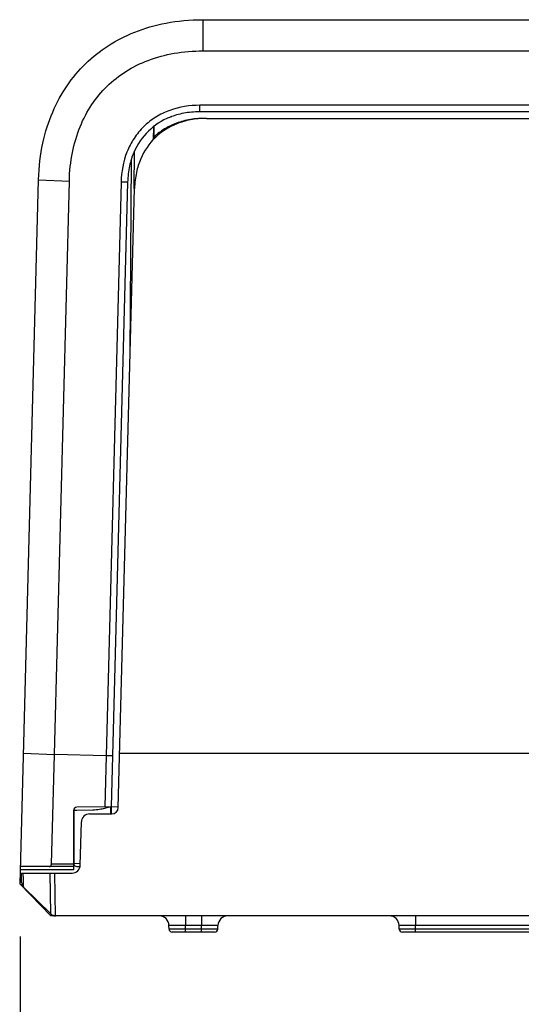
# Model space of a CAD drawing. Header units: inches. Extents: x 0 to 22, y 0 to 17.
# Tile 4 of 51: x 2.736 to 3.337, y 4.91 to 6.089. Entities that reach past the tile are written whole.
import ezdxf

# ---------------------------------------------------------------- set-up
doc = ezdxf.new("R2010")
doc.units = ezdxf.units.IN
doc.header["$LTSCALE"] = 1.21
doc.header["$MEASUREMENT"] = 0
doc.layers.get('0').update_dxf_attribs({"linetype": 'CONTINUOUS'})
doc.layers.add('DIMENSIONS', color=7, linetype='CONTINUOUS')
doc.styles.get("Standard").update_dxf_attribs({"font": 'txt', "width": 0.8})
doc.dimstyles.new('DIMSTYLE_2', dxfattribs={"dimtxt": 0.125, "dimasz": 0.18, "dimexe": 0.125, "dimexo": 0.0625, "dimgap": 0.0625, "dimtad": 0, "dimtih": 1, "dimtoh": 1, "dimdsep": 46, "dimtxsty": 'STANDARD', "dimblk": '_FILLED', "dimblk1": '_FILLED', "dimblk2": '_FILLED', "dimcen": 0.09, "dimazin": 2, "dimtfac": 1, "dimtofl": 0, "dimtmove": 0, "dimatfit": 3, "dimldrblk": '_FILLED', "dimfxl": 1, "dimtolj": 1, "dimarcsym": 0})

# ---------------------------------------------------------------- blocks, each defined once
blk = doc.blocks.new('_FILLED')
at = {"color": 0, "linetype": 'BYBLOCK'}
blk.add_solid([(0, 0), (-1, 0.1736), (-1, -0.1736)], dxfattribs=at)
blk = doc.blocks.new('*D6')
at = {"layer": 'DIMENSIONS', "color": 2, "linetype": 'CONTINUOUS'}
for p, q in [((3.6039, 5.4849), (3.6039, 4.1212)), ((2.7368, 4.9913), (2.7368, 4.1212)), ((2.7368, 4.2462), (2.3884, 4.2462)), ((3.6039, 4.2462), (3.9639, 4.2462))]:
    blk.add_line(p, q, dxfattribs=at)
at = {"layer": 'DIMENSIONS', "color": 2, "linetype": 'CONTINUOUS', "xscale": 0.18, "yscale": 0.18, "zscale": 0.18}
blk.add_blockref('_FILLED', (2.7368, 4.2462), dxfattribs=at)
at = {"layer": 'DIMENSIONS', "color": 2, "linetype": 'CONTINUOUS', "xscale": 0.18, "yscale": 0.18, "zscale": 0.18, "rotation": 180}
blk.add_blockref('_FILLED', (3.6039, 4.2462), dxfattribs=at)
at = {"layer": 'DIMENSIONS', "color": 2, "linetype": 'CONTINUOUS', "insert": (2.3259, 4.3087), "char_height": 0.125, "width": 1.225, "attachment_point": 3, "line_spacing_factor": 0.9}
blk.add_mtext('22.02{\\ftxt.shx;\\W1.000000;\\H0.125000; }[.867]', dxfattribs=at)
blk = doc.blocks.new('*D7')
at = {"layer": 'DIMENSIONS', "color": 2, "linetype": 'CONTINUOUS'}
for p, q in [((3.6039, 5.4849), (3.6039, 3.3712)), ((4.471, 4.9913), (4.471, 3.3712)), ((3.6039, 3.4962), (3.2439, 3.4962)), ((4.471, 3.4962), (4.829, 3.4962))]:
    blk.add_line(p, q, dxfattribs=at)
at = {"layer": 'DIMENSIONS', "color": 2, "linetype": 'CONTINUOUS', "xscale": 0.18, "yscale": 0.18, "zscale": 0.18}
blk.add_blockref('_FILLED', (3.6039, 3.4962), dxfattribs=at)
at = {"layer": 'DIMENSIONS', "color": 2, "linetype": 'CONTINUOUS', "xscale": 0.18, "yscale": 0.18, "zscale": 0.18, "rotation": 180}
blk.add_blockref('_FILLED', (4.471, 3.4962), dxfattribs=at)
at = {"layer": 'DIMENSIONS', "color": 2, "linetype": 'CONTINUOUS', "insert": (4.8915, 3.5587), "char_height": 0.125, "width": 1.225, "attachment_point": 1, "line_spacing_factor": 0.9}
blk.add_mtext('22.02{\\ftxt.shx;\\W1.000000;\\H0.125000; }[.867]', dxfattribs=at)

msp = doc.modelspace()

# ---------------------------------------------------------------- linework, layer by layer
at = {"color": 7, "linetype": 'CONTINUOUS'}
for p, q in [((2.9557, 6.0887), (2.9557, 6.0513)), ((2.9557, 6.0887), (4.2522, 6.0887)), ((2.9557, 6.0513), (4.2522, 6.0513)), ((2.9522, 5.9785), (2.9522, 5.9863)), ((4.2556, 5.9863), (2.9522, 5.9863)), ((4.2556, 5.9785), (2.9522, 5.9785)), ((2.9601, 5.9706), (3.3858, 5.9706)), ((2.8965, 5.9606), (2.8963, 5.9452)), ((2.897, 5.961), (2.8968, 5.9458)), ((2.8735, 5.8866), (2.8739, 5.9309)), ((2.8686, 5.6889), (2.8704, 5.9213)), ((2.7368, 5.0538), (2.7589, 5.8971)), ((2.7589, 5.8971), (2.7958, 5.8956)), ((2.7778, 5.2092), (2.7958, 5.8956)), ((2.8577, 5.8943), (2.8382, 5.1463)), ((2.8656, 5.8942), (2.846, 5.1464)), ((2.8656, 5.8942), (2.8577, 5.8943)), ((2.8544, 5.1456), (2.8738, 5.8866)), ((2.7409, 5.2107), (2.7778, 5.2092)), ((4.3517, 5.2102), (2.8561, 5.2102)), ((2.7743, 5.0777), (2.7778, 5.2092)), ((2.8398, 5.2076), (2.7778, 5.2092)), ((2.8476, 5.2075), (2.8398, 5.2076)), ((2.8008, 5.1419), (2.8008, 5.0711)), ((2.8011, 5.142), (2.8011, 5.0789)), ((2.8047, 5.142), (2.8011, 5.142)), ((2.8544, 5.1465), (2.8046, 5.1459)), ((2.8239, 5.1424), (2.8047, 5.142)), ((2.8423, 5.1455), (2.8347, 5.1437)), ((2.8456, 5.1462), (2.8423, 5.1455)), ((2.8456, 5.138), (2.8456, 5.1462)), ((2.846, 5.1464), (2.846, 5.138)), ((2.8089, 5.0767), (2.8102, 5.1284)), ((2.8201, 5.138), (2.8465, 5.138)), ((2.8008, 5.0711), (2.7372, 5.0711)), ((2.8008, 5.075), (2.7373, 5.075)), ((2.8008, 5.0777), (2.7743, 5.0777)), ((2.8011, 5.0789), (2.8089, 5.0787)), ((2.8013, 5.0778), (2.8011, 5.0789)), ((2.8046, 5.0749), (2.8089, 5.0749)), ((2.7369, 5.0592), (2.7385, 5.0576)), ((2.7385, 5.0559), (2.7383, 5.0671)), ((2.7383, 5.0671), (2.799, 5.0671)), ((2.7407, 5.0593), (2.7406, 5.0671)), ((2.7408, 5.0556), (2.7407, 5.0593)), ((2.7736, 5.0182), (2.773, 5.0671)), ((2.7792, 5.0159), (2.7785, 5.0671)), ((2.7368, 5.0538), (2.7737, 5.0159)), ((2.7408, 5.0504), (2.7408, 5.0556)), ((2.7408, 5.0504), (2.7736, 5.0182)), ((2.7739, 5.0165), (2.7737, 5.0159)), ((4.4341, 5.0159), (2.7737, 5.0159)), ((2.7744, 5.0175), (2.7739, 5.0165)), ((2.9348, 5.0159), (2.9348, 5.0043)), ((2.9541, 5.0159), (2.9541, 5.0043)), ((3.2104, 5.0159), (3.2104, 5.0043)), ((2.9152, 5.0001), (2.9151, 5.0043)), ((2.9348, 5.0043), (2.9151, 5.0043)), ((2.9349, 5.0001), (2.9152, 5.0001)), ((2.9349, 5.0001), (2.9348, 5.0043)), ((2.9541, 5.0043), (2.9348, 5.0043)), ((2.9349, 4.9962), (2.9349, 5.0001)), ((2.954, 5.0001), (2.9349, 5.0001)), ((2.954, 5.0001), (2.9541, 5.0043)), ((2.954, 4.9962), (2.954, 5.0001)), ((2.9737, 5.0001), (2.954, 5.0001)), ((2.9738, 5.0043), (2.9541, 5.0043)), ((2.9737, 5.0001), (2.9738, 5.0043)), ((3.1908, 5.0001), (3.1907, 5.0043)), ((3.2104, 5.0043), (3.1907, 5.0043)), ((3.2105, 5.0001), (3.1908, 5.0001)), ((3.9974, 5.0043), (3.2104, 5.0043)), ((3.2105, 5.0001), (3.2104, 5.0043)), ((3.9973, 5.0001), (3.2105, 5.0001)), ((3.2105, 4.9962), (3.2105, 5.0001)), ((2.9698, 4.9962), (2.9191, 4.9962)), ((4.0131, 4.9962), (3.1947, 4.9962))]:
    msp.add_line(p, q, dxfattribs=at)
for centre, radius, start, end in [((2.947, 5.8946), 0.0832, 110.4476, 113.7413), ((2.9494, 5.8931), 0.076, 124.5775, 130.0452), ((2.9499, 5.8924), 0.0769, 120.5676, 124.5738), ((2.9504, 5.8915), 0.0779, 119.9206, 120.5744), ((2.95, 5.8924), 0.0769, 131.1693, 133.9631), ((2.9496, 5.8929), 0.0763, 130.0442, 131.1666), ((2.8047, 5.1419), 0.00394, 90.75, 180), ((2.8465, 5.1458), 0.00787, 270, 358.5), ((2.8201, 5.1281), 0.00984, 90, 178.5), ((2.799, 5.0769), 0.00984, 270, 358.5), ((2.8047, 5.0789), 0.00394, 196.8835, 269.25), ((2.7464, 5.056), 0.00787, 180.9785, 225.4891), ((2.7792, 5.0238), 0.00787, 225.509, 270.0263), ((2.9033, 5.0041), 0.0118, 1, 90), ((2.9856, 5.0041), 0.0118, 90, 179), ((3.1789, 5.0041), 0.0118, 1, 90), ((2.9191, 5.0002), 0.00394, 181, 270.0009), ((2.9698, 5.0002), 0.00394, 270, 359), ((3.1947, 5.0002), 0.00394, 181, 270.0009)]:
    msp.add_arc(centre, radius, start, end, dxfattribs=at)
for points, knots in [([(2.7589, 5.8971), (2.7593, 5.913), (2.763, 5.9421), (2.7789, 5.9913), (2.8121, 6.0392), (2.8609, 6.0712), (2.9106, 6.0858), (2.9397, 6.0887), (2.9557, 6.0887)], [0, 0, 0, 0, 0.125, 0.25, 0.5, 0.75, 0.875, 1, 1, 1, 1]), ([(2.7958, 5.8956), (2.796, 5.9071), (2.7984, 5.9293), (2.8075, 5.9603), (2.8216, 5.9873), (2.8403, 6.0098), (2.8633, 6.0279), (2.8906, 6.0413), (2.9219, 6.0496), (2.9442, 6.0514), (2.9557, 6.0514)], [0, 0, 0, 0, 0.137659, 0.266061, 0.385598, 0.499975, 0.614353, 0.733893, 0.862311, 1, 1, 1, 1]), ([(2.9522, 5.9863), (2.94, 5.9863), (2.9213, 5.9834), (2.8991, 5.9727), (2.8844, 5.9613), (2.8727, 5.947), (2.8614, 5.9251), (2.8581, 5.9065), (2.8577, 5.8943)], [0, 0, 0, 0, 0.249601, 0.374814, 0.500014, 0.625212, 0.750418, 1, 1, 1, 1]), ([(2.9522, 5.9785), (2.9452, 5.9785), (2.9324, 5.9772), (2.9105, 5.9708), (2.8891, 5.9567), (2.8744, 5.9356), (2.8674, 5.914), (2.8658, 5.9012), (2.8656, 5.8942)], [0, 0, 0, 0, 0.125, 0.25, 0.5, 0.75, 0.875, 1, 1, 1, 1]), ([(2.9601, 5.9706), (2.9531, 5.9706), (2.9404, 5.9694), (2.9186, 5.9629), (2.8972, 5.9489), (2.8826, 5.9279), (2.8756, 5.9063), (2.874, 5.8936), (2.8738, 5.8866)], [0, 0, 0, 0, 0.125, 0.25, 0.5, 0.75, 0.875, 1, 1, 1, 1]), ([(2.9579, 5.9706), (2.9509, 5.9706), (2.9381, 5.9694), (2.9232, 5.965), (2.9149, 5.9609), (2.9116, 5.959)], [0, 0, 0, 0, 0.364728, 0.729457, 1, 1, 1, 1]), ([(2.8347, 5.1437), (2.8338, 5.1435), (2.8303, 5.1428), (2.8266, 5.1425), (2.8239, 5.1424)], [0, 0, 0, 0, 0.251947, 1, 1, 1, 1]), ([(2.7717, 5.075), (2.7723, 5.075), (2.7739, 5.0754), (2.7743, 5.0769), (2.7743, 5.0777)], [0, 0, 0, 0, 0.466287, 1, 1, 1, 1])]:
    msp.add_open_spline(points, degree=3, knots=knots, dxfattribs=at)
msp.add_open_spline([(2.8016, 5.1439), (2.8013, 5.1433), (2.8011, 5.1426), (2.8011, 5.142)], degree=3, dxfattribs=at)

# ---------------------------------------------------------------- dimensions: what is measured, and where the dimension line sits
at = {"layer": 'DIMENSIONS', "color": 2, "linetype": 'CONTINUOUS'}
for base, p1, p2, picture, middle in [((2.7368, 4.2462), (3.6039, 5.5474), (2.7368, 5.0538), '*D6', (1.7134, 4.2462)), ((3.6039, 3.4962), (4.471, 5.0538), (3.6039, 5.5474), '*D7', (5.504, 3.4962))]:
    dim = msp.add_linear_dim(base=base, p1=p1, p2=p2, angle=180, dimstyle='DIMSTYLE_2', dxfattribs=at)
    dim.commit()
    dim.dimension.update_dxf_attribs({"geometry": picture, "text_midpoint": middle, "dimtype": 160})

doc.saveas('drawing.dxf')
